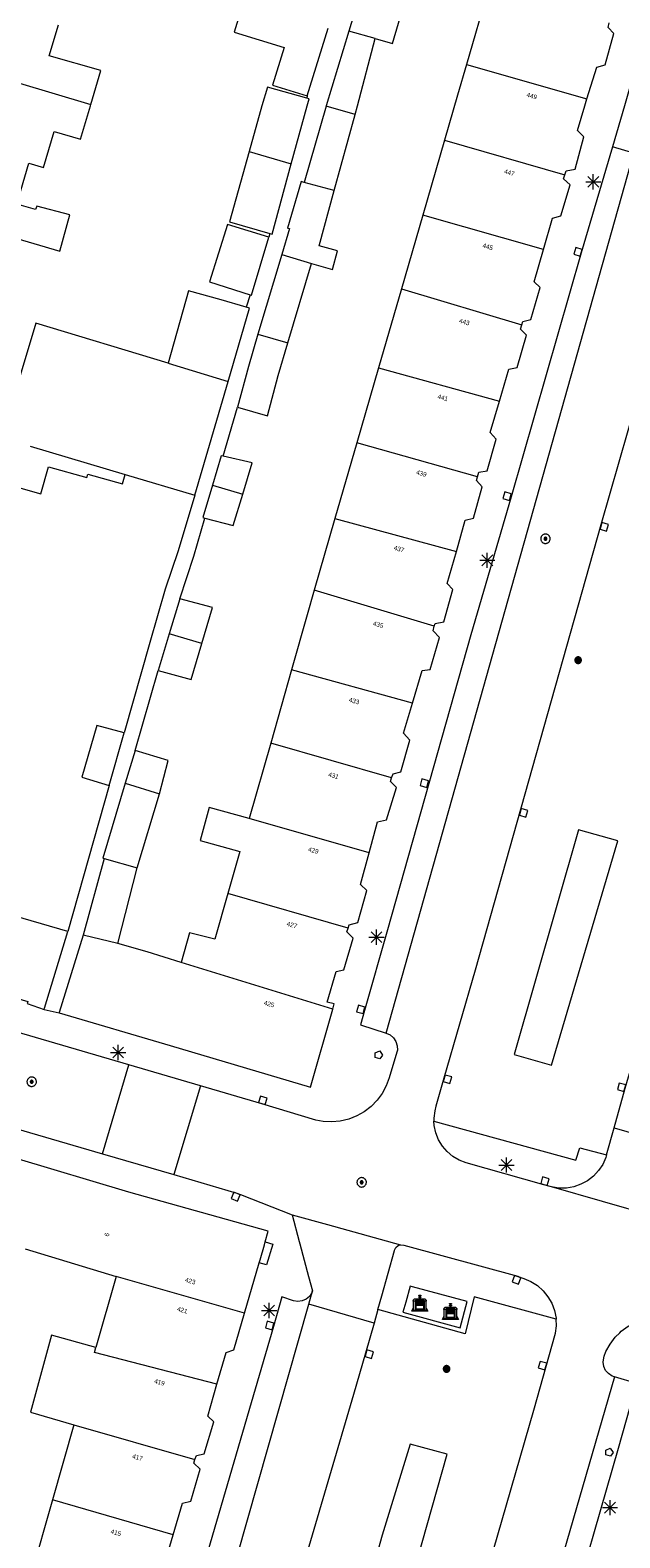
# Model space of a CAD drawing. Header units: metres. Extents: x 135779 to 137489, y 452643 to 455118.
# Tile 221 of 256: x 136728 to 136767, y 453706 to 453805. Entities that reach past the tile are written whole.
import ezdxf
from ezdxf.enums import TextEntityAlignment as Align

# ---------------------------------------------------------------- set-up
doc = ezdxf.new("R2010")
doc.units = ezdxf.units.M
for name, color, linetype, lineweight in [('KTop_BAK_Afval apart plaats', 96, 'Continuous', 13), ('KTop_BTD_Groenvoorziening_gras- en kruidachtigen', 62, 'Continuous', 13), ('KTop_NAR_Huisnummer (t)', 7, 'Continuous', 13), ('KTop_PAL_Lichtmast', 40, 'Continuous', 13), ('KTop_PND_Grondvlaksituatie van BAG-pand [tachy]', 1, 'Continuous', 13), ('KTop_PND_Pandscheiding', 40, 'Continuous', 13), ('KTop_PUT_Brandkraan of -put', 1, 'Continuous', 13), ('KTop_PUT_Inspectie- of rioolput', 15, 'Continuous', 13), ('KTop_PUT_Kolk', 15, 'Continuous', 13), ('KTop_VGO_Boom', 92, 'Continuous', 13), ('KTop_WGD_Rijbaan_Lokale weg', 251, 'Continuous', 13), ('KTop_WGD_Rijbaan_Lokale weg_verkeersdrempel', 40, 'Continuous', 13), ('KTop_WGD_Voetpad', 251, 'Continuous', 13)]:
    doc.layers.add(name, color=color, linetype=linetype, lineweight=lineweight)
doc.styles.add('Style-ROVU', font='ROVU.shx')

# ---------------------------------------------------------------- blocks, each defined once
blk = doc.blocks.new('BAK_Afval_apart_plaats')
at = {"layer": 'KTop_BAK_Afval apart plaats'}
for p, q in [((-0.43, 0.141), (-0.425, 0.168)), ((-0.43, 0.118), (-0.43, 0.141)), ((-0.29, 0.118), (-0.43, 0.118)), ((-0.43, 0.118), (-0.43, -0.457)), ((-0.29, 0.118), (-0.43, 0.118)), ((-0.425, 0.168), (-0.416, 0.193)), ((-0.416, 0.193), (-0.403, 0.215)), ((-0.403, 0.215), (-0.384, 0.24)), ((-0.384, 0.24), (-0.364, 0.258)), ((-0.364, 0.258), (-0.342, 0.272)), ((-0.342, 0.272), (0, 0.272)), ((-0.282, 0.167), (-0.29, 0.146)), ((-0.282, 0.167), (-0.29, 0.146)), ((-0.29, 0.146), (-0.29, 0.118)), ((-0.29, 0.146), (-0.29, 0.118)), ((-0.29, -0.429), (-0.29, 0.118)), ((-0.29, 0.118), (-0.29, -0.429)), ((-0.273, 0.186), (-0.282, 0.167)), ((-0.273, 0.186), (-0.282, 0.167)), ((-0.248, 0.217), (-0.273, 0.186)), ((-0.248, 0.217), (-0.273, 0.186)), ((0.248, 0.217), (-0.248, 0.217)), ((0.248, 0.217), (-0.248, 0.217)), ((-0.242, 0.081), (-0.242, 0.153)), ((-0.242, 0.153), (0.242, 0.153)), ((0.242, 0.081), (-0.242, 0.081)), ((-0.242, 0.034), (-0.242, 0.081)), ((-0.242, 0.081), (0.242, 0.081)), ((-0.242, -0.059), (-0.242, 0.034)), ((-0.242, 0.034), (0.242, 0.034)), ((0.242, 0.034), (-0.242, 0.034)), ((-0.073, 0.513), (-0.072, 0.515)), ((-0.073, 0.513), (-0.073, 0.49)), ((-0.072, 0.511), (-0.073, 0.513)), ((-0.072, 0.511), (-0.073, 0.513)), ((-0.073, 0.49), (-0.072, 0.488)), ((-0.073, 0.399), (-0.073, 0.376)), ((-0.072, 0.397), (-0.073, 0.399)), ((-0.073, 0.376), (-0.072, 0.374)), ((-0.072, 0.515), (-0.071, 0.516)), ((-0.07, 0.51), (-0.072, 0.511)), ((-0.07, 0.51), (-0.072, 0.511)), ((-0.072, 0.488), (-0.07, 0.486)), ((-0.07, 0.396), (-0.072, 0.397)), ((-0.072, 0.374), (-0.07, 0.373)), ((-0.071, 0.516), (-0.07, 0.517)), ((-0.07, 0.517), (-0.067, 0.519)), ((-0.069, 0.509), (-0.07, 0.51)), ((-0.069, 0.509), (-0.07, 0.51)), ((-0.07, 0.486), (-0.069, 0.485)), ((-0.069, 0.395), (-0.07, 0.396)), ((-0.07, 0.373), (-0.069, 0.371)), ((-0.066, 0.507), (-0.069, 0.509)), ((-0.066, 0.507), (-0.069, 0.509)), ((-0.069, 0.485), (-0.066, 0.484)), ((-0.066, 0.394), (-0.069, 0.395)), ((-0.069, 0.371), (-0.066, 0.37)), ((-0.067, 0.519), (-0.065, 0.52)), ((-0.063, 0.506), (-0.066, 0.507)), ((-0.063, 0.506), (-0.066, 0.507)), ((-0.066, 0.484), (-0.063, 0.483)), ((-0.063, 0.392), (-0.066, 0.394)), ((-0.066, 0.37), (-0.063, 0.369)), ((-0.065, 0.52), (-0.061, 0.521)), ((-0.059, 0.505), (-0.063, 0.506)), ((-0.059, 0.505), (-0.063, 0.506)), ((-0.063, 0.483), (-0.059, 0.482)), ((-0.059, 0.391), (-0.063, 0.392)), ((-0.063, 0.369), (-0.059, 0.368)), ((-0.061, 0.521), (-0.055, 0.523)), ((-0.054, 0.504), (-0.059, 0.505)), ((-0.054, 0.504), (-0.059, 0.505)), ((-0.059, 0.482), (-0.054, 0.481)), ((-0.054, 0.39), (-0.059, 0.391)), ((-0.059, 0.368), (-0.054, 0.367)), ((-0.055, 0.523), (-0.049, 0.524)), ((-0.048, 0.503), (-0.054, 0.504)), ((-0.048, 0.503), (-0.054, 0.504)), ((-0.054, 0.481), (-0.048, 0.48)), ((-0.048, 0.389), (-0.054, 0.39)), ((-0.054, 0.367), (-0.048, 0.366)), ((-0.049, 0.524), (-0.043, 0.525)), ((-0.043, 0.502), (-0.048, 0.503)), ((-0.043, 0.502), (-0.048, 0.503)), ((-0.048, 0.48), (-0.043, 0.479)), ((-0.043, 0.388), (-0.048, 0.389)), ((-0.048, 0.366), (-0.043, 0.365)), ((-0.043, 0.525), (-0.035, 0.526)), ((-0.036, 0.501), (-0.043, 0.502)), ((-0.036, 0.501), (-0.043, 0.502)), ((-0.043, 0.479), (-0.036, 0.478)), ((-0.036, 0.388), (-0.043, 0.388)), ((-0.043, 0.365), (-0.036, 0.364)), ((-0.03, 0.501), (-0.036, 0.501)), ((-0.03, 0.501), (-0.036, 0.501)), ((-0.036, 0.478), (-0.03, 0.478)), ((-0.03, 0.387), (-0.036, 0.388)), ((-0.036, 0.364), (-0.03, 0.364)), ((-0.035, 0.526), (-0.029, 0.527)), ((-0.021, 0.5), (-0.03, 0.501)), ((-0.021, 0.5), (-0.03, 0.501)), ((-0.03, 0.478), (-0.028, 0.478)), ((-0.021, 0.387), (-0.03, 0.387)), ((-0.03, 0.364), (-0.028, 0.364)), ((-0.029, 0.527), (-0.023, 0.527)), ((-0.028, 0.478), (-0.021, 0.477)), ((-0.028, 0.468), (-0.028, 0.478)), ((-0.028, 0.478), (-0.021, 0.477)), ((-0.028, 0.4), (-0.028, 0.468)), ((-0.028, 0.468), (-0.021, 0.468)), ((-0.021, 0.468), (-0.028, 0.468)), ((-0.021, 0.4), (-0.028, 0.4)), ((-0.028, 0.364), (-0.021, 0.363)), ((-0.028, 0.355), (-0.028, 0.364)), ((-0.028, 0.364), (-0.021, 0.363)), ((-0.028, 0.272), (-0.028, 0.355)), ((-0.028, 0.355), (-0.021, 0.354)), ((-0.021, 0.354), (-0.028, 0.355)), ((0.028, 0.272), (-0.028, 0.272)), ((-0.023, 0.527), (-0.013, 0.528)), ((-0.014, 0.5), (-0.021, 0.5)), ((-0.014, 0.5), (-0.021, 0.5)), ((-0.021, 0.477), (-0.014, 0.477)), ((-0.021, 0.477), (-0.014, 0.477)), ((-0.021, 0.468), (-0.014, 0.468)), ((-0.014, 0.468), (-0.021, 0.468)), ((-0.014, 0.399), (-0.021, 0.4)), ((-0.014, 0.386), (-0.021, 0.387)), ((-0.021, 0.363), (-0.014, 0.363)), ((-0.021, 0.363), (-0.014, 0.363)), ((-0.021, 0.354), (-0.014, 0.354)), ((-0.014, 0.354), (-0.021, 0.354)), ((0, 0.5), (-0.014, 0.5)), ((0, 0.5), (-0.014, 0.5)), ((-0.014, 0.477), (0, 0.477)), ((-0.014, 0.477), (0, 0.477)), ((-0.014, 0.468), (0, 0.468)), ((0, 0.468), (-0.014, 0.468)), ((0, 0.399), (-0.014, 0.399)), ((0, 0.386), (-0.014, 0.386)), ((-0.014, 0.363), (0, 0.363)), ((-0.014, 0.363), (0, 0.363)), ((-0.014, 0.354), (0, 0.354)), ((0, 0.354), (-0.014, 0.354)), ((-0.013, 0.528), (-0.005, 0.528)), ((-0.005, 0.528), (0, 0.528)), ((0, 0.528), (0.005, 0.528)), ((0, 0.5), (0, 0.477)), ((0, 0.477), (0, 0.5)), ((0, 0.477), (0, 0.5)), ((0, 0.5), (0.014, 0.5)), ((0.014, 0.5), (0, 0.5)), ((0.014, 0.477), (0, 0.477)), ((0, 0.477), (0.014, 0.477)), ((0.014, 0.468), (0, 0.468)), ((0, 0.468), (0, 0.399)), ((0, 0.468), (0, 0.399)), ((0.014, 0.468), (0, 0.468)), ((0, 0.399), (0.014, 0.399)), ((0, 0.363), (0, 0.386)), ((0, 0.363), (0, 0.386)), ((0, 0.386), (0.014, 0.386)), ((0.014, 0.363), (0, 0.363)), ((0, 0.363), (0.014, 0.363)), ((0, 0.354), (0.014, 0.354)), ((0, 0.272), (0, 0.354)), ((0, 0.354), (0, 0.272)), ((0.014, 0.354), (0, 0.354)), ((0, 0.272), (0.342, 0.272)), ((0.028, 0.272), (0, 0.272)), ((0, 0.272), (0.028, 0.272)), ((0.005, 0.528), (0.013, 0.528)), ((0.013, 0.528), (0.023, 0.527)), ((0.014, 0.5), (0.021, 0.5)), ((0.021, 0.5), (0.014, 0.5)), ((0.021, 0.477), (0.014, 0.477)), ((0.014, 0.477), (0.021, 0.477)), ((0.021, 0.468), (0.014, 0.468)), ((0.021, 0.468), (0.014, 0.468)), ((0.014, 0.399), (0.021, 0.4)), ((0.014, 0.386), (0.021, 0.387)), ((0.021, 0.363), (0.014, 0.363)), ((0.014, 0.363), (0.021, 0.363)), ((0.014, 0.354), (0.021, 0.354)), ((0.021, 0.354), (0.014, 0.354)), ((0.021, 0.5), (0.03, 0.501)), ((0.03, 0.501), (0.021, 0.5)), ((0.028, 0.478), (0.021, 0.477)), ((0.021, 0.477), (0.028, 0.478)), ((0.021, 0.468), (0.028, 0.468)), ((0.028, 0.468), (0.021, 0.468)), ((0.028, 0.468), (0.021, 0.468)), ((0.021, 0.4), (0.028, 0.4)), ((0.021, 0.387), (0.03, 0.387)), ((0.028, 0.364), (0.021, 0.363)), ((0.021, 0.363), (0.028, 0.364)), ((0.021, 0.354), (0.028, 0.355)), ((0.028, 0.355), (0.021, 0.354)), ((0.023, 0.527), (0.029, 0.527)), ((0.03, 0.478), (0.028, 0.478)), ((0.028, 0.478), (0.028, 0.468)), ((0.028, 0.4), (0.028, 0.468)), ((0.03, 0.364), (0.028, 0.364)), ((0.028, 0.364), (0.028, 0.355)), ((0.028, 0.355), (0.028, 0.272)), ((0.029, 0.527), (0.035, 0.526)), ((0.03, 0.501), (0.036, 0.501)), ((0.036, 0.501), (0.03, 0.501)), ((0.036, 0.478), (0.03, 0.478)), ((0.03, 0.387), (0.036, 0.388)), ((0.036, 0.364), (0.03, 0.364)), ((0.035, 0.526), (0.043, 0.525)), ((0.036, 0.501), (0.043, 0.502)), ((0.043, 0.502), (0.036, 0.501)), ((0.043, 0.479), (0.036, 0.478)), ((0.036, 0.388), (0.043, 0.388)), ((0.043, 0.365), (0.036, 0.364)), ((0.043, 0.525), (0.049, 0.524)), ((0.043, 0.502), (0.048, 0.503)), ((0.048, 0.503), (0.043, 0.502)), ((0.048, 0.48), (0.043, 0.479)), ((0.043, 0.388), (0.048, 0.389)), ((0.048, 0.366), (0.043, 0.365)), ((0.048, 0.503), (0.054, 0.504)), ((0.054, 0.504), (0.048, 0.503)), ((0.054, 0.481), (0.048, 0.48)), ((0.048, 0.389), (0.054, 0.39)), ((0.054, 0.367), (0.048, 0.366)), ((0.049, 0.524), (0.055, 0.523)), ((0.054, 0.504), (0.059, 0.505)), ((0.059, 0.505), (0.054, 0.504)), ((0.059, 0.482), (0.054, 0.481)), ((0.054, 0.39), (0.059, 0.391)), ((0.059, 0.368), (0.054, 0.367)), ((0.055, 0.523), (0.061, 0.521)), ((0.059, 0.505), (0.063, 0.506)), ((0.063, 0.506), (0.059, 0.505)), ((0.063, 0.483), (0.059, 0.482)), ((0.059, 0.391), (0.063, 0.392)), ((0.063, 0.369), (0.059, 0.368)), ((0.061, 0.521), (0.065, 0.52)), ((0.063, 0.506), (0.066, 0.507)), ((0.066, 0.507), (0.063, 0.506)), ((0.066, 0.484), (0.063, 0.483)), ((0.063, 0.392), (0.066, 0.394)), ((0.066, 0.37), (0.063, 0.369)), ((0.065, 0.52), (0.067, 0.519)), ((0.066, 0.507), (0.069, 0.509)), ((0.069, 0.509), (0.066, 0.507)), ((0.069, 0.485), (0.066, 0.484)), ((0.066, 0.394), (0.069, 0.395)), ((0.069, 0.371), (0.066, 0.37)), ((0.067, 0.519), (0.07, 0.517)), ((0.069, 0.509), (0.07, 0.51)), ((0.07, 0.51), (0.069, 0.509)), ((0.07, 0.486), (0.069, 0.485)), ((0.069, 0.395), (0.07, 0.396)), ((0.07, 0.373), (0.069, 0.371)), ((0.07, 0.517), (0.071, 0.516)), ((0.07, 0.51), (0.072, 0.511)), ((0.072, 0.511), (0.07, 0.51)), ((0.072, 0.488), (0.07, 0.486)), ((0.07, 0.396), (0.072, 0.397)), ((0.072, 0.374), (0.07, 0.373)), ((0.071, 0.516), (0.072, 0.515)), ((0.072, 0.515), (0.073, 0.513)), ((0.072, 0.511), (0.073, 0.513)), ((0.073, 0.513), (0.072, 0.511)), ((0.073, 0.49), (0.072, 0.488)), ((0.072, 0.397), (0.073, 0.399)), ((0.073, 0.376), (0.072, 0.374)), ((0.073, 0.513), (0.073, 0.49)), ((0.073, 0.399), (0.073, 0.376)), ((0.242, 0.153), (0.242, 0.081)), ((0.242, 0.081), (0.242, 0.034)), ((0.242, 0.034), (0.242, -0.059)), ((0.273, 0.186), (0.248, 0.217)), ((0.273, 0.186), (0.248, 0.217)), ((0.282, 0.167), (0.273, 0.186)), ((0.282, 0.167), (0.273, 0.186)), ((0.29, 0.146), (0.282, 0.167)), ((0.29, 0.146), (0.282, 0.167)), ((0.29, 0.118), (0.29, 0.146)), ((0.29, 0.118), (0.29, 0.146)), ((0.43, 0.118), (0.29, 0.118)), ((0.29, 0.118), (0.29, -0.429)), ((0.43, 0.118), (0.29, 0.118)), ((0.29, -0.429), (0.29, 0.118)), ((0.342, 0.272), (0.364, 0.258)), ((0.364, 0.258), (0.384, 0.24)), ((0.384, 0.24), (0.403, 0.215)), ((0.403, 0.215), (0.416, 0.193)), ((0.416, 0.193), (0.425, 0.168)), ((0.425, 0.168), (0.43, 0.141)), ((0.43, 0.141), (0.43, 0.118)), ((0.43, -0.457), (0.43, 0.118)), ((-0.528, -0.528), (-0.43, -0.332)), ((0.528, -0.528), (-0.528, -0.528)), ((-0.43, -0.332), (-0.43, -0.457)), ((-0.43, -0.457), (0.43, -0.457)), ((-0.43, -0.457), (0.43, -0.457)), ((0.29, -0.429), (-0.29, -0.429)), ((-0.29, -0.429), (0.29, -0.429)), ((0.242, -0.059), (-0.242, -0.059)), ((-0.242, -0.059), (-0.242, -0.092)), ((0.242, -0.059), (-0.242, -0.059)), ((-0.242, -0.092), (0.242, -0.092)), ((-0.242, -0.11), (-0.242, -0.092)), ((-0.242, -0.092), (0.242, -0.092)), ((0.242, -0.11), (-0.242, -0.11)), ((0.242, -0.11), (-0.242, -0.11)), ((-0.242, -0.147), (0.242, -0.147)), ((-0.242, -0.41), (-0.242, -0.147)), ((0.242, -0.41), (-0.242, -0.41)), ((0.242, -0.11), (0.242, -0.059)), ((0.242, -0.092), (0.242, -0.11)), ((0.242, -0.092), (0.242, -0.11)), ((0.242, -0.147), (0.242, -0.41)), ((0.43, -0.457), (0.43, -0.332)), ((0.43, -0.332), (0.528, -0.528))]:
    blk.add_line(p, q, dxfattribs=at)
at = {"layer": 'KTop_BAK_Afval apart plaats', "flags": 128}
blk.add_lwpolyline([(0.029, 0.413), (0.035, 0.412), (0.043, 0.411), (0.049, 0.41), (0.055, 0.409), (0.061, 0.407), (0.065, 0.406), (0.067, 0.405), (0.07, 0.403), (0.071, 0.402), (0.072, 0.401), (0.073, 0.399), (0.072, 0.397), (0.07, 0.396), (0.069, 0.395), (0.066, 0.394), (0.063, 0.392), (0.059, 0.391), (0.054, 0.39), (0.048, 0.389), (0.043, 0.388), (0.036, 0.388), (0.03, 0.387), (0.021, 0.387), (0.014, 0.386), (0, 0.386), (-0.014, 0.386), (-0.021, 0.387), (-0.03, 0.387), (-0.036, 0.388), (-0.043, 0.388), (-0.048, 0.389), (-0.054, 0.39), (-0.059, 0.391), (-0.063, 0.392), (-0.066, 0.394), (-0.069, 0.395), (-0.07, 0.396), (-0.072, 0.397), (-0.073, 0.399), (-0.072, 0.401), (-0.071, 0.402), (-0.07, 0.403), (-0.067, 0.405), (-0.065, 0.406), (-0.061, 0.407), (-0.055, 0.409), (-0.049, 0.41), (-0.043, 0.411), (-0.035, 0.412), (-0.029, 0.413), (-0.028, 0.413), (-0.028, 0.4), (-0.021, 0.4), (-0.014, 0.399), (0, 0.399), (0.014, 0.399), (0.021, 0.4), (0.028, 0.4), (0.028, 0.413), (0.029, 0.413), (0.028, 0.413)], dxfattribs=at)
at = {"layer": 'KTop_BAK_Afval apart plaats'}
for p in [(0, 0), (-0.43, -0.457)]:
    blk.add_point(p, dxfattribs=at)
blk = doc.blocks.new('PAL_Lichtmast')
at = {"layer": 'KTop_PAL_Lichtmast'}
for p, q in [((-0.354, -0.354), (0.354, 0.354)), ((0.354, -0.354), (-0.354, 0.354)), ((0, -0.5), (0, 0.5)), ((-0.5, 0), (0.5, 0))]:
    blk.add_line(p, q, dxfattribs=at)
blk = doc.blocks.new('PUT_Kolk')
at = {"layer": 'KTop_PUT_Kolk', "flags": 128}
blk.add_lwpolyline([(0.225, -0.225), (0.225, 0.225), (-0.225, 0.225), (-0.225, -0.225), (0.225, -0.225)], dxfattribs=at)
blk = doc.blocks.new('PUT_Brandkraan_of_-put')
at = {"layer": 'KTop_PUT_Brandkraan of -put'}
for p, q in [((-0.25, 0.034), (0, 0.25)), ((-0.158, -0.25), (-0.25, 0.034)), ((0, 0.25), (0.25, 0.033)), ((0.25, 0.033), (0.158, -0.25)), ((0.158, -0.25), (-0.158, -0.25))]:
    blk.add_line(p, q, dxfattribs=at)
blk = doc.blocks.new('PUT_Inspectie-_of_rioolput')
at = {"layer": 'KTop_PUT_Inspectie- of rioolput', "flags": 128}
for points in [[(0.31, 0), (0.308, 0.032), (0.303, 0.064), (0.294, 0.095), (0.283, 0.126), (0.268, 0.155), (0.25, 0.182), (0.23, 0.207), (0.207, 0.23), (0.182, 0.25), (0.154, 0.268), (0.126, 0.283), (0.095, 0.294), (0.064, 0.303), (0.032, 0.308), (0, 0.309), (-0.032, 0.308), (-0.064, 0.303), (-0.096, 0.294), (-0.126, 0.283), (-0.155, 0.268), (-0.182, 0.25), (-0.207, 0.23), (-0.23, 0.207), (-0.25, 0.182), (-0.268, 0.154), (-0.283, 0.126), (-0.294, 0.095), (-0.303, 0.064), (-0.308, 0.032), (-0.309, 0), (-0.308, -0.032), (-0.303, -0.064), (-0.294, -0.096), (-0.283, -0.126), (-0.268, -0.155), (-0.25, -0.182), (-0.23, -0.207), (-0.207, -0.23), (-0.182, -0.25), (-0.155, -0.268), (-0.126, -0.283), (-0.096, -0.294), (-0.064, -0.303), (-0.032, -0.308), (0, -0.309), (0.032, -0.308), (0.064, -0.303), (0.095, -0.294), (0.126, -0.283), (0.155, -0.268), (0.182, -0.25), (0.207, -0.23), (0.23, -0.207), (0.25, -0.182), (0.268, -0.155), (0.283, -0.126), (0.294, -0.096), (0.303, -0.064), (0.308, -0.032), (0.31, 0)], [(0.095, 0), (0.094, 0.009), (0.092, 0.019), (0.09, 0.029), (0.086, 0.038), (0.082, 0.047), (0.076, 0.055), (0.07, 0.063), (0.063, 0.07), (0.055, 0.076), (0.047, 0.082), (0.038, 0.086), (0.029, 0.09), (0.019, 0.092), (0.009, 0.094), (0, 0.094), (-0.01, 0.094), (-0.02, 0.092), (-0.029, 0.09), (-0.039, 0.086), (-0.048, 0.082), (-0.056, 0.076), (-0.064, 0.07), (-0.071, 0.063), (-0.077, 0.055), (-0.082, 0.047), (-0.087, 0.038), (-0.09, 0.029), (-0.093, 0.019), (-0.094, 0.009), (-0.095, 0), (-0.094, -0.01), (-0.093, -0.02), (-0.09, -0.029), (-0.087, -0.039), (-0.082, -0.048), (-0.077, -0.056), (-0.071, -0.064), (-0.064, -0.071), (-0.056, -0.077), (-0.047, -0.082), (-0.039, -0.087), (-0.029, -0.09), (-0.02, -0.093), (-0.01, -0.094), (0, -0.095), (0.009, -0.094), (0.019, -0.093), (0.029, -0.09), (0.038, -0.087), (0.047, -0.082), (0.055, -0.077), (0.063, -0.071), (0.07, -0.064), (0.076, -0.056), (0.082, -0.047), (0.086, -0.039), (0.09, -0.029), (0.092, -0.02), (0.094, -0.01), (0.095, 0)], [(0.035, 0), (0.034, 0.003), (0.034, 0.007), (0.033, 0.01), (0.031, 0.014), (0.03, 0.017), (0.028, 0.02), (0.026, 0.023), (0.023, 0.026), (0.02, 0.028), (0.017, 0.03), (0.014, 0.031), (0.01, 0.033), (0.007, 0.034), (0.003, 0.034), (0, 0.034), (-0.004, 0.034), (-0.007, 0.034), (-0.011, 0.033), (-0.014, 0.031), (-0.018, 0.03), (-0.021, 0.028), (-0.023, 0.026), (-0.026, 0.023), (-0.028, 0.02), (-0.03, 0.017), (-0.032, 0.014), (-0.033, 0.01), (-0.034, 0.007), (-0.035, 0.003), (-0.035, 0), (-0.035, -0.004), (-0.034, -0.007), (-0.033, -0.011), (-0.032, -0.014), (-0.03, -0.018), (-0.028, -0.021), (-0.026, -0.023), (-0.023, -0.026), (-0.021, -0.028), (-0.017, -0.03), (-0.014, -0.032), (-0.011, -0.033), (-0.007, -0.034), (-0.004, -0.035), (0, -0.035), (0.003, -0.035), (0.007, -0.034), (0.01, -0.033), (0.014, -0.032), (0.017, -0.03), (0.02, -0.028), (0.023, -0.026), (0.026, -0.023), (0.028, -0.021), (0.03, -0.017), (0.031, -0.014), (0.033, -0.011), (0.034, -0.007), (0.034, -0.004), (0.035, 0)], [(0.01, 0.02), (0.007, 0.02), (0.005, 0.021), (0.003, 0.022), (0.001, 0.022), (-0.001, 0.022), (-0.004, 0.022), (-0.006, 0.021), (-0.008, 0.02), (-0.01, 0.019), (-0.012, 0.018), (-0.014, 0.017), (-0.016, 0.015), (-0.017, 0.013), (-0.019, 0.012), (-0.02, 0.009), (-0.021, 0.007), (-0.022, 0.005), (-0.022, 0.003), (-0.022, 0.001), (-0.022, -0.001), (-0.022, -0.004), (-0.022, -0.006), (-0.021, -0.008), (-0.02, -0.01), (-0.019, -0.012), (-0.017, -0.014), (-0.016, -0.016), (-0.014, -0.017), (-0.012, -0.019), (-0.01, -0.02), (-0.008, -0.021), (-0.006, -0.022), (-0.003, -0.022), (-0.001, -0.022), (0.001, -0.022), (0.003, -0.022), (0.005, -0.022), (0.008, -0.021), (0.01, -0.02), (0.012, -0.019), (0.014, -0.017), (0.015, -0.016), (0.017, -0.014), (0.018, -0.012), (0.02, -0.01), (0.02, -0.008), (0.021, -0.006), (0.022, -0.003), (0.022, -0.001), (0.022, 0.001), (0.022, 0.003), (0.021, 0.005), (0.02, 0.008), (0.019, 0.01), (0.018, 0.012), (0.017, 0.014), (0.015, 0.015), (0.013, 0.017), (0.012, 0.018), (0.01, 0.02)]]:
    blk.add_lwpolyline(points, dxfattribs=at)
blk = doc.blocks.new('VGO_Boom')
at = {"layer": 'KTop_VGO_Boom', "flags": 128}
for points in [[(0.215, 0), (0.214, 0.022), (0.21, 0.045), (0.204, 0.066), (0.196, 0.087), (0.186, 0.108), (0.174, 0.126), (0.16, 0.144), (0.144, 0.16), (0.126, 0.174), (0.107, 0.186), (0.087, 0.196), (0.066, 0.204), (0.045, 0.21), (0.022, 0.214), (-0.001, 0.215), (-0.023, 0.214), (-0.045, 0.21), (-0.067, 0.204), (-0.088, 0.196), (-0.108, 0.186), (-0.127, 0.174), (-0.144, 0.16), (-0.16, 0.144), (-0.174, 0.126), (-0.187, 0.107), (-0.197, 0.087), (-0.205, 0.066), (-0.211, 0.045), (-0.214, 0.022), (-0.215, -0.001), (-0.214, -0.023), (-0.211, -0.045), (-0.205, -0.067), (-0.197, -0.088), (-0.187, -0.108), (-0.174, -0.127), (-0.16, -0.144), (-0.144, -0.16), (-0.127, -0.174), (-0.108, -0.187), (-0.088, -0.197), (-0.067, -0.205), (-0.045, -0.211), (-0.023, -0.214), (0, -0.215), (0.022, -0.214), (0.045, -0.211), (0.066, -0.205), (0.087, -0.197), (0.108, -0.187), (0.126, -0.174), (0.144, -0.16), (0.16, -0.144), (0.174, -0.127), (0.186, -0.108), (0.196, -0.088), (0.204, -0.067), (0.21, -0.045), (0.214, -0.023), (0.215, -0.001)], [(0.155, 0), (0.154, 0.016), (0.152, 0.032), (0.147, 0.048), (0.142, 0.063), (0.134, 0.078), (0.125, 0.091), (0.115, 0.104), (0.104, 0.115), (0.091, 0.125), (0.077, 0.134), (0.063, 0.142), (0.048, 0.147), (0.032, 0.152), (0.016, 0.154), (-0.001, 0.155), (-0.017, 0.154), (-0.033, 0.152), (-0.048, 0.147), (-0.064, 0.142), (-0.078, 0.134), (-0.092, 0.125), (-0.104, 0.115), (-0.116, 0.104), (-0.126, 0.091), (-0.135, 0.077), (-0.142, 0.063), (-0.148, 0.048), (-0.152, 0.032), (-0.155, 0.016), (-0.155, -0.001), (-0.155, -0.017), (-0.152, -0.033), (-0.148, -0.048), (-0.142, -0.064), (-0.135, -0.078), (-0.126, -0.092), (-0.116, -0.104), (-0.104, -0.116), (-0.092, -0.126), (-0.078, -0.135), (-0.064, -0.142), (-0.048, -0.148), (-0.033, -0.152), (-0.017, -0.155), (0, -0.155), (0.016, -0.155), (0.032, -0.152), (0.048, -0.148), (0.063, -0.142), (0.078, -0.135), (0.091, -0.126), (0.104, -0.116), (0.115, -0.104), (0.125, -0.092), (0.134, -0.078), (0.142, -0.064), (0.147, -0.048), (0.152, -0.033), (0.154, -0.017), (0.155, -0.001)], [(0.095, 0), (0.094, 0.01), (0.093, 0.02), (0.09, 0.029), (0.087, 0.039), (0.082, 0.048), (0.077, 0.056), (0.071, 0.064), (0.064, 0.071), (0.056, 0.077), (0.047, 0.082), (0.039, 0.087), (0.029, 0.09), (0.02, 0.093), (0.01, 0.094), (-0.001, 0.095), (-0.01, 0.094), (-0.02, 0.093), (-0.03, 0.09), (-0.039, 0.087), (-0.048, 0.082), (-0.056, 0.077), (-0.064, 0.071), (-0.071, 0.064), (-0.077, 0.056), (-0.083, 0.047), (-0.087, 0.039), (-0.091, 0.029), (-0.093, 0.02), (-0.095, 0.01), (-0.095, -0.001), (-0.095, -0.01), (-0.093, -0.02), (-0.091, -0.03), (-0.087, -0.039), (-0.083, -0.048), (-0.077, -0.056), (-0.071, -0.064), (-0.064, -0.071), (-0.056, -0.077), (-0.048, -0.083), (-0.039, -0.087), (-0.03, -0.091), (-0.02, -0.093), (-0.01, -0.095), (0, -0.095), (0.01, -0.095), (0.02, -0.093), (0.029, -0.091), (0.039, -0.087), (0.048, -0.083), (0.056, -0.077), (0.064, -0.071), (0.071, -0.064), (0.077, -0.056), (0.082, -0.048), (0.087, -0.039), (0.09, -0.03), (0.093, -0.02), (0.094, -0.01), (0.095, -0.001)], [(0.035, 0), (0.035, 0.004), (0.034, 0.007), (0.033, 0.011), (0.032, 0.014), (0.03, 0.018), (0.028, 0.021), (0.026, 0.023), (0.023, 0.026), (0.021, 0.028), (0.017, 0.03), (0.014, 0.032), (0.011, 0.033), (0.007, 0.034), (0.004, 0.035), (-0.001, 0.035), (-0.004, 0.035), (-0.008, 0.034), (-0.011, 0.033), (-0.015, 0.032), (-0.018, 0.03), (-0.021, 0.028), (-0.024, 0.026), (-0.027, 0.023), (-0.029, 0.021), (-0.031, 0.017), (-0.032, 0.014), (-0.034, 0.011), (-0.035, 0.007), (-0.035, 0.004), (-0.035, -0.001), (-0.035, -0.004), (-0.035, -0.008), (-0.034, -0.011), (-0.032, -0.015), (-0.031, -0.018), (-0.029, -0.021), (-0.027, -0.024), (-0.024, -0.027), (-0.021, -0.029), (-0.018, -0.031), (-0.015, -0.032), (-0.011, -0.034), (-0.008, -0.035), (-0.004, -0.035), (0, -0.035), (0.004, -0.035), (0.007, -0.035), (0.011, -0.034), (0.014, -0.032), (0.018, -0.031), (0.021, -0.029), (0.023, -0.027), (0.026, -0.024), (0.028, -0.021), (0.03, -0.018), (0.032, -0.015), (0.033, -0.011), (0.034, -0.008), (0.035, -0.004), (0.035, 0)]]:
    blk.add_lwpolyline(points, dxfattribs=at)

msp = doc.modelspace()

# ---------------------------------------------------------------- linework, layer by layer
at = {"layer": 'KTop_BTD_Groenvoorziening_gras- en kruidachtigen', "flags": 128}
for points in [[(136762.168, 453736.947), (136766.543, 453751.692), (136763.958, 453752.413), (136759.733, 453737.644), (136762.168, 453736.947)], [(136752.896, 453712.033), (136751.06, 453706.051), (136747.753, 453694.155), (136737.311, 453657.778), (136739.573, 453657.107), (136742.919, 453667.612), (136746.01, 453678.564), (136750.733, 453695.114), (136755.332, 453711.386), (136752.896, 453712.033)]]:
    msp.add_lwpolyline(points, dxfattribs=at)
at = {"layer": 'KTop_PND_Grondvlaksituatie van BAG-pand [tachy]', "flags": 128}
for points in [[(136750.331, 453809.953), (136749.898, 453808.3), (136748.867, 453804.906)], [(136750.601, 453804.409), (136751.741, 453804.082), (136753.2, 453809.085), (136752.241, 453809.375)], [(136758.021, 453807.64), (136756.593, 453802.71)], [(136745.772, 453805.638), (136741.941, 453806.816), (136741.332, 453804.835), (136744.612, 453803.827), (136743.849, 453801.345), (136746.139, 453800.641)], [(136731.929, 453800.078), (136732.591, 453802.311), (136729.198, 453803.282), (136729.792, 453805.313)], [(136746.139, 453800.641), (136747.511, 453805.103)], [(136764.505, 453800.459), (136765.144, 453802.536), (136765.694, 453802.689), (136766.275, 453804.741), (136765.896, 453805.134), (136765.961, 453805.454)], [(136748.867, 453804.906), (136747.376, 453800), (136747.37, 453799.978)], [(136749.287, 453799.426), (136749.444, 453800), (136750.601, 453804.409)], [(136756.593, 453802.71), (136756.011, 453800.701), (136755.153, 453797.734)], [(136746.099, 453800.498), (136743.519, 453801.22), (136743.162, 453800), (136742.317, 453796.98)], [(136727.859, 453796.216), (136728.825, 453795.933), (136729.519, 453798.304), (136731.251, 453797.791), (136731.906, 453800), (136731.929, 453800.078)], [(136745.085, 453796.171), (136746.128, 453800), (136746.252, 453800.455), (136746.099, 453800.498)], [(136763.057, 453795.46), (136763.151, 453795.72), (136763.722, 453795.834), (136764.304, 453797.95), (136763.893, 453798.361), (136764.371, 453800), (136764.505, 453800.459)], [(136747.37, 453799.978), (136745.931, 453794.961)], [(136747.915, 453794.415), (136749.287, 453799.426)], [(136755.153, 453797.734), (136753.725, 453792.796)], [(136726.482, 453791.455), (136729.891, 453790.441), (136730.547, 453792.819), (136728.371, 453793.391), (136728.291, 453793.181), (136727.071, 453793.526), (136727.859, 453796.216)], [(136742.317, 453796.98), (136741.027, 453792.373), (136743.683, 453791.591)], [(136743.683, 453791.591), (136743.825, 453791.549), (136745.085, 453796.171)], [(136761.651, 453790.542), (136762.242, 453792.599), (136762.788, 453792.763), (136763.395, 453794.799), (136762.96, 453795.189), (136763.057, 453795.46)], [(136745.931, 453794.961), (136745.738, 453795.017), (136744.844, 453791.961), (136744.966, 453791.924), (136744.458, 453790.213)], [(136746.418, 453789.636), (136747.795, 453789.241), (136748.128, 453790.452), (136746.925, 453790.797), (136747.915, 453794.415)], [(136743.611, 453791.361), (136740.901, 453792.201), (136739.721, 453788.421), (136742.388, 453787.577)], [(136753.725, 453792.796), (136752.324, 453787.953)], [(136742.388, 453787.577), (136742.482, 453787.547), (136743.611, 453791.361)], [(136744.458, 453790.213), (136742.901, 453784.974)], [(136760.224, 453785.599), (136760.298, 453785.824), (136760.82, 453785.958), (136761.44, 453788.058), (136761.044, 453788.428), (136761.651, 453790.542)], [(136744.871, 453784.424), (136746.418, 453789.636)], [(136742.131, 453786.753), (136740.482, 453787.231), (136738.33, 453787.83), (136737.006, 453783.075)], [(136752.324, 453787.953), (136750.822, 453782.761)], [(136740.946, 453781.878), (136742.355, 453786.688), (136742.131, 453786.753)], [(136737.006, 453783.075), (136728.323, 453785.707), (136726.05, 453778.177)], [(136758.753, 453780.576), (136759.365, 453782.691), (136759.916, 453782.799), (136760.541, 453784.925), (136760.132, 453785.315), (136760.224, 453785.599)], [(136742.901, 453784.974), (136742.269, 453782.848), (136741.562, 453780.176)], [(136741.562, 453780.176), (136743.532, 453779.626), (136744.231, 453782.269), (136744.871, 453784.424)], [(136750.822, 453782.761), (136749.4, 453777.845)], [(136738.754, 453774.392), (136740.946, 453781.878)], [(136757.317, 453775.603), (136757.4, 453775.907), (136757.947, 453775.999), (136758.537, 453778.093), (136758.157, 453778.516), (136758.753, 453780.576)], [(136749.4, 453777.845), (136747.959, 453772.861)], [(136740.608, 453776.971), (136740.492, 453776.998), (136739.91, 453775.061)], [(136741.896, 453774.462), (136742.516, 453776.521), (136740.608, 453776.971)], [(136727.175, 453774.897), (136728.647, 453774.49), (136729.139, 453776.268), (136731.669, 453775.568), (136731.727, 453775.78), (136734.001, 453775.151), (136734.17, 453775.761)], [(136734.17, 453775.761), (136738.754, 453774.392)], [(136755.929, 453770.707), (136756.516, 453772.751), (136757.062, 453772.894), (136757.62, 453774.943), (136757.253, 453775.372), (136757.317, 453775.603)], [(136739.91, 453775.061), (136739.27, 453772.933), (136739.411, 453772.896)], [(136739.411, 453772.896), (136741.276, 453772.404), (136741.896, 453774.462)], [(136747.959, 453772.861), (136746.596, 453768.151)], [(136754.482, 453765.793), (136754.527, 453765.973), (136755.106, 453766.085), (136755.702, 453768.21), (136755.322, 453768.595), (136755.929, 453770.707)], [(136737.774, 453767.597), (136737.076, 453765.295)], [(136739.209, 453764.664), (136739.909, 453767.028), (136737.774, 453767.597)], [(136746.596, 453768.151), (136746.129, 453766.534), (136745.105, 453762.926)], [(136753.054, 453760.737), (136753.686, 453762.875), (136754.202, 453762.942), (136754.811, 453765.048), (136754.405, 453765.49), (136754.482, 453765.793)], [(136737.076, 453765.295), (136736.341, 453762.871)], [(136736.341, 453762.871), (136738.509, 453762.299), (136739.209, 453764.664)], [(136745.105, 453762.926), (136743.736, 453758.105)], [(136751.68, 453755.833), (136751.775, 453756.098), (136752.283, 453756.229), (136752.873, 453758.297), (136752.467, 453758.751), (136753.054, 453760.737)], [(136734.11, 453758.779), (136732.309, 453759.267), (136731.333, 453755.871), (136733.123, 453755.331)], [(136733.123, 453755.331), (136734.11, 453758.779)], [(136734.829, 453757.623), (136734.178, 453755.474)], [(136736.428, 453754.765), (136736.996, 453756.969), (136734.829, 453757.623)], [(136743.736, 453758.105), (136742.328, 453753.144)], [(136734.178, 453755.474), (136732.711, 453750.541), (136732.8, 453750.514)], [(136750.2, 453750.894), (136750.758, 453752.936), (136751.348, 453753.075), (136751.994, 453755.185), (136751.595, 453755.595), (136751.68, 453755.833)], [(136734.971, 453749.911), (136736.428, 453754.765)], [(136742.328, 453753.144), (136739.694, 453753.882), (136739.104, 453751.713), (136741.715, 453750.986), (136740.931, 453748.224)], [(136732.8, 453750.514), (136731.416, 453745.485)], [(136748.82, 453745.947), (136748.886, 453746.169), (136749.46, 453746.325), (136750.056, 453748.414), (136749.631, 453748.809), (136750.2, 453750.894)], [(136733.692, 453744.943), (136734.971, 453749.911)], [(136730.423, 453745.721), (136721.445, 453748.342)], [(136740.931, 453748.224), (136740.077, 453745.214), (136738.408, 453745.643), (136737.861, 453743.697)], [(136728.863, 453740.6), (136728.892, 453740.696), (136730.423, 453745.721)], [(136747.814, 453740.632), (136747.908, 453740.963), (136747.436, 453741.087), (136748.028, 453743.106), (136748.537, 453743.207), (136749.162, 453745.286), (136748.747, 453745.702), (136748.82, 453745.947)], [(136731.416, 453745.485), (136729.855, 453740.403), (136729.846, 453740.374)], [(136737.861, 453743.697), (136735.633, 453744.383), (136733.692, 453744.943)], [(136721.605, 453742.918), (136721.581, 453742.817), (136722.572, 453742.555), (136722.611, 453742.646), (136727.794, 453741.122), (136727.75, 453741.001), (136728.863, 453740.6)], [(136729.846, 453740.374), (136737.143, 453738.236), (136746.353, 453735.505), (136747.814, 453740.632)], [(136743.377, 453725.332), (136743.58, 453726.032), (136734.421, 453728.587), (136726.958, 453730.83)], [(136727.615, 453724.875), (136733.583, 453723.059)], [(136742.979, 453723.957), (136743.035, 453724.15), (136743.322, 453725.14), (136743.377, 453725.332)], [(136742.017, 453720.633), (136742.979, 453723.957)], [(136733.583, 453723.059), (136732.254, 453718.378)], [(136740.206, 453715.978), (136740.808, 453718.066), (136741.321, 453718.227), (136742.017, 453720.633)], [(136732.254, 453718.378), (136729.345, 453719.204), (136727.952, 453714.142), (136730.817, 453713.315)], [(136738.764, 453711.021), (136738.858, 453711.288), (136739.377, 453711.394), (136740.007, 453713.493), (136739.602, 453713.879), (136740.206, 453715.978)], [(136730.817, 453713.315), (136729.412, 453708.365)], [(136737.334, 453706.079), (136737.95, 453708.166), (136738.484, 453708.282), (136739.114, 453710.381), (136738.679, 453710.777), (136738.764, 453711.021)], [(136729.412, 453708.365), (136727.993, 453703.371)], [(136735.914, 453701.134), (136735.995, 453701.39), (136736.529, 453701.527), (136737.139, 453703.599), (136736.715, 453703.984), (136737.334, 453706.079)]]:
    msp.add_lwpolyline(points, dxfattribs=at)
at = {"layer": 'KTop_PND_Pandscheiding', "flags": 128}
for points in [[(136717.407, 453804.417), (136731.929, 453800.078)], [(136750.601, 453804.409), (136748.867, 453804.906)], [(136756.593, 453802.71), (136764.505, 453800.459)], [(136749.287, 453799.426), (136747.37, 453799.978)], [(136755.153, 453797.734), (136763.057, 453795.46)], [(136742.317, 453796.98), (136745.085, 453796.171)], [(136747.915, 453794.415), (136745.931, 453794.961)], [(136761.651, 453790.542), (136753.725, 453792.796)], [(136744.458, 453790.213), (136746.418, 453789.636)], [(136752.324, 453787.953), (136760.224, 453785.599)], [(136742.901, 453784.974), (136744.871, 453784.424)], [(136737.006, 453783.075), (136740.946, 453781.878)], [(136750.822, 453782.761), (136758.753, 453780.576)], [(136727.93, 453777.625), (136734.17, 453775.761)], [(136757.317, 453775.603), (136749.4, 453777.845)], [(136739.91, 453775.061), (136741.896, 453774.462)], [(136747.959, 453772.861), (136755.929, 453770.707)], [(136754.482, 453765.793), (136746.596, 453768.151)], [(136739.209, 453764.664), (136737.076, 453765.295)], [(136753.054, 453760.737), (136745.105, 453762.926)], [(136751.68, 453755.833), (136743.736, 453758.105)], [(136734.178, 453755.474), (136736.428, 453754.765)], [(136750.2, 453750.894), (136742.328, 453753.144)], [(136732.8, 453750.514), (136734.971, 453749.911)], [(136748.82, 453745.947), (136740.931, 453748.224)], [(136733.692, 453744.943), (136731.416, 453745.485)], [(136747.814, 453740.632), (136737.861, 453743.697)], [(136742.017, 453720.633), (136733.583, 453723.059)], [(136740.206, 453715.978), (136732.165, 453718.066), (136732.254, 453718.378)], [(136730.817, 453713.315), (136738.764, 453711.021)], [(136737.334, 453706.079), (136729.412, 453708.365)]]:
    msp.add_lwpolyline(points, dxfattribs=at)
at = {"layer": 'KTop_WGD_Rijbaan_Lokale weg', "flags": 128}
for points in [[(136751.33, 453739.05), (136767.591, 453796.877)], [(136734.42, 453736.954), (136716.01, 453742.36), (136701.535, 453746.708), (136701.208, 453746.838), (136700.821, 453747.067), (136700.482, 453747.361), (136700.2, 453747.71), (136699.984, 453748.104), (136699.859, 453748.471), (136699.821, 453748.634), (136699.785, 453749.034), (136699.83, 453749.433), (136699.952, 453749.815), (136700.005, 453749.995), (136705.981, 453770.228), (136708.46, 453778.465), (136709.617, 453782.422)], [(136767.773, 453780.687), (136765.418, 453772.452), (136757.17, 453743.18), (136755.11, 453736.08), (136754.58, 453734.24), (136754.505, 453733.943), (136754.449, 453733.459), (136754.459, 453733.259)], [(136766.288, 453732.818), (136767.02, 453735.42), (136768.2, 453739.45), (136776.837, 453769.443), (136779.058, 453777.208)], [(136751.33, 453739.05), (136751.591, 453738.926), (136751.808, 453738.735), (136751.965, 453738.492), (136752.049, 453738.215), (136752.055, 453737.926), (136752.03, 453737.79), (136751.52, 453736.12), (136751.326, 453735.588), (136751.059, 453735.089), (136750.724, 453734.632), (136750.328, 453734.227), (136749.88, 453733.882), (136749.387, 453733.604), (136748.86, 453733.397), (136748.309, 453733.267), (136747.745, 453733.216), (136747.179, 453733.244), (136746.71, 453733.33), (136743.15, 453734.39), (136739.116, 453735.575)], [(136732.686, 453731.123), (136734.42, 453736.954)], [(136739.116, 453735.575), (136737.383, 453729.75)], [(136721.82, 453734.3), (136732.686, 453731.123)], [(136762.18, 453728.936), (136761.68, 453729.08), (136756.57, 453730.52), (136756.116, 453730.696), (136755.698, 453730.945), (136755.325, 453731.258), (136755.009, 453731.628), (136754.757, 453732.045), (136754.577, 453732.497), (136754.474, 453732.973), (136754.459, 453733.259)], [(136766.288, 453732.818), (136770.599, 453731.567)], [(136737.383, 453729.75), (136741.52, 453728.54), (136741.76, 453728.44), (136745.14, 453727.11)], [(136772.22, 453726.06), (136762.18, 453728.936)], [(136745.14, 453727.11), (136747.466, 453726.462), (136752.255, 453725.128)], [(136752.255, 453725.128), (136752.292, 453725.138), (136752.48, 453725.11), (136759.96, 453723.07), (136760.16, 453722.99), (136760.361, 453722.928), (136760.823, 453722.726), (136761.247, 453722.454), (136761.624, 453722.118), (136761.942, 453721.726), (136762.195, 453721.29), (136762.376, 453720.819), (136762.48, 453720.325), (136762.484, 453720.252)], [(136726.834, 453652.904), (136746.235, 453721.234)], [(136750.525, 453719.99), (136746.235, 453721.234)], [(136750.525, 453719.99), (136749.97, 453718.02), (136749.18, 453715.3), (136740.264, 453684.953), (136739.155, 453680.952), (136737.151, 453673.986)], [(136748.249, 453670.045), (136761.02, 453714.27), (136762.45, 453719.32), (136762.505, 453719.821), (136762.484, 453720.252)], [(136766.311, 453716.453), (136766.156, 453716.511), (136765.918, 453716.669), (136765.732, 453716.885), (136765.614, 453717.145), (136765.572, 453717.427), (136765.61, 453717.71), (136765.63, 453717.82), (136765.751, 453718.113), (136766.021, 453718.605), (136766.359, 453719.055), (136766.654, 453719.349), (136766.758, 453719.452), (136767.208, 453719.789), (136767.702, 453720.058), (136768.229, 453720.255), (136768.778, 453720.376), (136769.339, 453720.417), (136769.9, 453720.378), (136770.45, 453720.26), (136774.87, 453719.05), (136775.645, 453718.835)], [(136766.311, 453716.453), (136742.49, 453634.295)]]:
    msp.add_lwpolyline(points, dxfattribs=at)
at = {"layer": 'KTop_WGD_Rijbaan_Lokale weg_verkeersdrempel', "flags": 128}
for points in [[(136767.542, 453801.978), (136766.978, 453800), (136766.175, 453797.287)], [(136767.591, 453796.877), (136766.175, 453797.287)], [(136739.116, 453735.575), (136734.42, 453736.954)], [(136765.788, 453731.042), (136766.288, 453732.818)], [(136732.686, 453731.123), (136737.383, 453729.75)], [(136765.788, 453731.042), (136765.74, 453730.87), (136765.538, 453730.421), (136765.265, 453730.011), (136764.931, 453729.65), (136764.542, 453729.348), (136764.109, 453729.113), (136763.644, 453728.951), (136763.159, 453728.866), (136762.667, 453728.861), (136762.18, 453728.936)], [(136745.14, 453727.11), (136745.599, 453725.347), (136745.64, 453725.19), (136746.22, 453723.05), (136746.49, 453722.12)], [(136750.776, 453720.881), (136751.029, 453721.776), (136751.87, 453724.76), (136751.877, 453724.794), (136751.962, 453724.965), (136752.108, 453725.086), (136752.255, 453725.128)], [(136746.235, 453721.234), (136746.49, 453722.12)], [(136750.776, 453720.881), (136750.525, 453719.99)]]:
    msp.add_lwpolyline(points, dxfattribs=at)
at = {"layer": 'KTop_WGD_Voetpad', "flags": 128}
for points in [[(136746.139, 453800.641), (136746.099, 453800.498)], [(136766.175, 453797.287), (136764.116, 453790.326), (136759.522, 453774.287), (136756.885, 453765.216), (136751.41, 453745.84), (136749.89, 453740.54), (136749.63, 453739.6), (136751.33, 453739.05)], [(136743.683, 453791.591), (136743.611, 453791.361)], [(136742.388, 453787.577), (136742.131, 453786.753)], [(136740.608, 453776.971), (136741.562, 453780.176)], [(136738.754, 453774.392), (136737.654, 453770.744), (136736.806, 453768.216), (136735.809, 453764.727), (136734.11, 453758.779)], [(136737.774, 453767.597), (136738.688, 453770.385), (136739.411, 453772.896)], [(136734.829, 453757.623), (136736.341, 453762.871)], [(136733.123, 453755.331), (136730.423, 453745.721)], [(136728.863, 453740.6), (136729.846, 453740.374)], [(136754.459, 453733.259), (136763.77, 453730.69), (136764.04, 453731.51), (136765.788, 453731.042)], [(136743.377, 453725.332), (136743.88, 453725.181), (136743.467, 453723.811), (136742.979, 453723.957)], [(136746.49, 453722.12), (136746.433, 453721.976), (136746.275, 453721.743), (136746.057, 453721.563), (136745.798, 453721.451), (136745.519, 453721.416), (136745.24, 453721.46), (136744.46, 453721.71), (136743.91, 453719.76), (136742.46, 453714.74), (136739.041, 453703.06), (136734.297, 453686.637), (136731.504, 453676.781), (136725.538, 453655.913), (136724.832, 453653.476)], [(136756.181, 453719.685), (136756.639, 453721.403), (136753.058, 453722.378), (136752.895, 453722.422), (136752.602, 453721.373), (136752.419, 453720.715), (136756.181, 453719.685)], [(136762.484, 453720.252), (136757.108, 453721.711), (136756.502, 453719.284), (136750.776, 453720.881)], [(136744.175, 453633.785), (136745.501, 453638.423), (136747.332, 453644.831), (136749.537, 453652.622), (136754.708, 453670.628), (136759.442, 453686.968), (136766.58, 453711.78), (136767.63, 453715.49), (136767.78, 453716.01), (136766.311, 453716.453)]]:
    msp.add_lwpolyline(points, dxfattribs=at)

# ---------------------------------------------------------------- block references
at = {"layer": 'KTop_BAK_Afval apart plaats'}
for p in [(136753.527, 453721.306), (136755.541, 453720.759)]:
    msp.add_blockref('BAK_Afval_apart_plaats', p, dxfattribs=at)
at = {"layer": 'KTop_PAL_Lichtmast'}
for p in [(136764.922, 453795.001), (136757.962, 453770.121), (136750.681, 453745.36), (136733.721, 453737.77), (136759.221, 453730.38), (136743.641, 453720.82), (136766.022, 453707.861)]:
    msp.add_blockref('PAL_Lichtmast', p, dxfattribs=at)
at = {"layer": 'KTop_PUT_Brandkraan of -put'}
for p, rotation in [((136750.821, 453737.64), 343.0178935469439), ((136765.971, 453711.534), 343.9503524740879)]:
    msp.add_blockref('PUT_Brandkraan_of_-put', p, dxfattribs=dict(at, rotation=rotation))
at = {"layer": 'KTop_PUT_Inspectie- of rioolput'}
for p, rotation in [((136761.779, 453771.538), 164.2939732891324), ((136728.041, 453735.852), 73.6354001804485), ((136749.711, 453729.241), 164.7618637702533)]:
    msp.add_blockref('PUT_Inspectie-_of_rioolput', p, dxfattribs=dict(at, rotation=rotation))
at = {"layer": 'KTop_PUT_Kolk'}
for p, rotation in [((136763.916, 453790.4), 343.5222657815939), ((136759.259, 453774.335), 343.7905010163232), ((136765.641, 453772.325), 164.2637042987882), ((136753.827, 453755.476), 344.2215088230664), ((136760.344, 453753.528), 164.2637043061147), ((136749.65, 453740.608), 344.1808060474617), ((136755.35, 453736.011), 163.8203974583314), ((136766.78, 453735.49), 343.7397952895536), ((136743.221, 453734.63), 253.5200267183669), ((136761.748, 453729.32), 254.1808060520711), ((136741.437, 453728.305), 67.38013506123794), ((136759.881, 453722.833), 68.19859050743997), ((136743.669, 453719.829), 344.2488263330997), ((136750.211, 453717.951), 164.0232091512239), ((136761.59, 453717.198), 344.1895585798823)]:
    msp.add_blockref('PUT_Kolk', p, dxfattribs=dict(at, rotation=rotation))
at = {"layer": 'KTop_VGO_Boom'}
for p in [(136763.926, 453763.558), (136755.287, 453716.98)]:
    msp.add_blockref('VGO_Boom', p, dxfattribs=at)

# ---------------------------------------------------------------- texts
at = {"layer": 'KTop_NAR_Huisnummer (t)', "style": 'Style-ROVU'}
for s, rotation, p in [('449', 344, (136761.216, 453800.545)), ('447', 343.7, (136759.744, 453795.506)), ('445', 343.7, (136758.324, 453790.637)), ('443', 343.7, (136756.786, 453785.695)), ('441', 343.7, (136755.375, 453780.713)), ('439', 343.7, (136753.967, 453775.734)), ('437', 343.7, (136752.497, 453770.77)), ('435', 344.2, (136751.132, 453765.803)), ('433', 344.3, (136749.545, 453760.786)), ('431', 344.3, (136748.196, 453755.877)), ('429', 344.3, (136746.873, 453750.96)), ('427', 344.3, (136745.466, 453746.065)), ('425', 344.3, (136743.963, 453740.873)), ('6', 73.3, (136733.012, 453725.914)), ('423', 344, (136738.788, 453722.662)), ('421', 344, (136738.271, 453720.752)), ('419', 344, (136736.768, 453716.009)), ('417', 344, (136735.323, 453711.07)), ('415', 344, (136733.907, 453706.123))]:
    msp.add_text(s, height=0.3, rotation=rotation, dxfattribs=at).set_placement(p, align=Align.MIDDLE_RIGHT)

doc.saveas('drawing.dxf')
